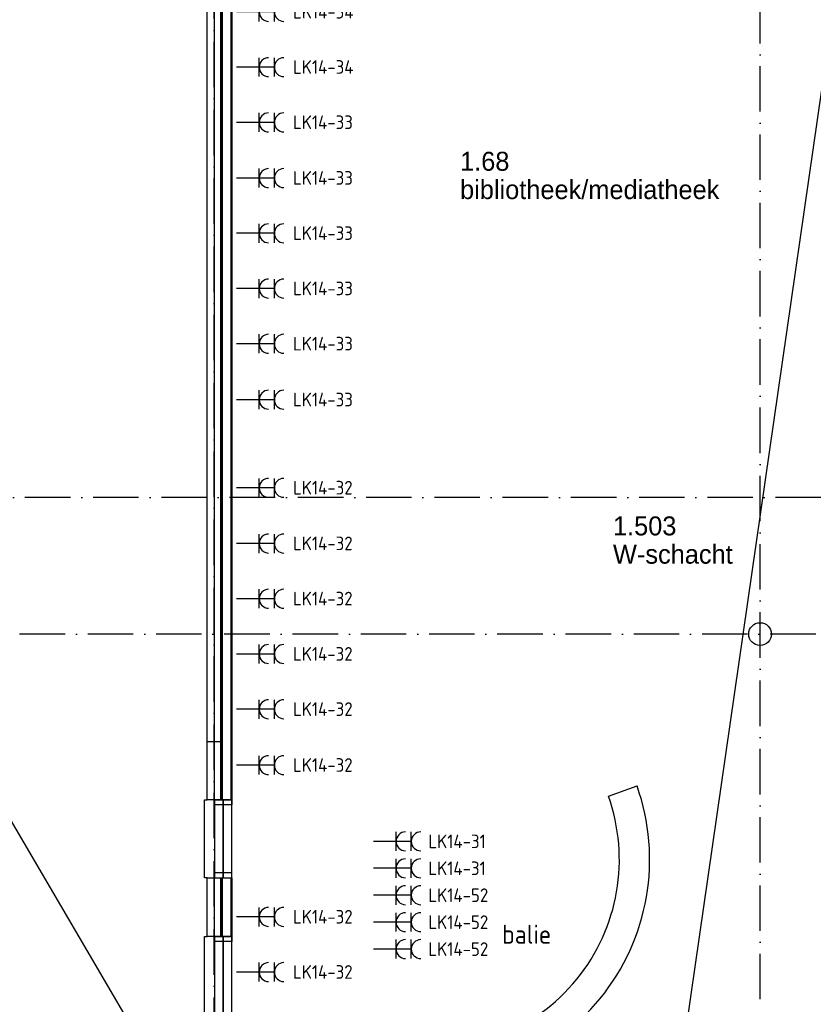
# Model space of a CAD drawing. Header units: millimetres. Extents: x -6587 to 112885, y 244 to 84344.
# Tile 10 of 50: x 15010 to 25477, y 44024 to 57005. Entities that reach past the tile are written whole.
import ezdxf
from ezdxf.enums import TextEntityAlignment as Align

# ---------------------------------------------------------------- set-up
doc = ezdxf.new("R2010")
doc.units = ezdxf.units.MM
doc.header["$LTSCALE"] = 100
doc.linetypes.add('DASHDOT', pattern=[9, 6, -1.5, 0, -1.5])
doc.layers.get('0').update_dxf_attribs({"linetype": 'CONTINUOUS'})
for name, color, linetype in [('AL$1----_ALGEMEEN', 7, 'CONTINUOUS'), ('AL$7----_STRAMIEN', 1, 'DASHDOT'), ('AL22----_BINNENWAND', 7, 'CONTINUOUS'), ('AL28----_KONSTRUKTIE', 3, 'CONTINUOUS'), ('AL31----_BUITENKOZ', 7, 'CONTINUOUS'), ('AL32----_BINNENKOZ', 7, 'CONTINUOUS'), ('ALXAA---_GEWBETON', 12, 'CONTINUOUS'), ('BOUW', 8, 'CONTINUOUS'), ('EB62203-_ATTRIB', 2, 'CONTINUOUS'), ('EL62203-_KRACHT-WCD230', 3, 'CONTINUOUS')]:
    doc.layers.add(name, color=color, linetype=linetype)
doc.styles.add('1_8', font='iso', dxfattribs={"width": 0.7, "height": 1.8})
doc.styles.add('BURO-025', font='BUROFONT.shx', dxfattribs={"height": 250})
doc.styles.add('NORATT', font='isocp.shx')
doc.styles.get("Standard").update_dxf_attribs({"font": 'iso.shx'})

# ---------------------------------------------------------------- blocks, each defined once
blk = doc.blocks.new('ES3W2A')
for p, q in [((1.25, 2), (-1.25, 2)), ((1.25, 2), (-1.25, 2)), ((0, 2), (0, -3)), ((0, 2), (0, -3)), ((1.25, 0), (-1.25, 0)), ((1.25, 0), (-1.25, 0))]:
    blk.add_line(p, q)
for centre in [(0, 3.25), (0, 3.25), (0, 1.25), (0, 1.25)]:
    blk.add_arc(centre, 1.25, 180, 0)
for tag, style, flags, p in [('VERMOGEN', 'NORATT', 9, (-2.5, 5)), ('VERMOGEN', '1_8', 9, (-2.5, 5)), ('GROEP', 'NORATT', 8, (0, 5)), ('GROEP', '1_8', 8, (0, 5)), ('SCHAK', 'NORATT', 8, (2.5, 5)), ('SCHAK', '1_8', 8, (2.5, 5)), ('GELIJK', 'NORATT', 9, (5, 5)), ('GELIJK', '1_8', 9, (5, 5)), ('KAST', 'NORATT', 9, (7, 5)), ('KAST', '1_8', 9, (7, 5)), ('TAL', 'NORATT', 8, (2.5, 5)), ('TAL', '1_8', 8, (2.5, 5))]:
    blk.add_attdef(tag, text='', height=1.8, rotation=90, dxfattribs=dict(style=style, flags=flags)).set_placement(p, align=Align.MIDDLE_CENTER)
at = {"width": 0.7, "flags": 8}
for style in ['NORATT', '1_8']:
    blk.add_attdef('DOEL', text='', height=1.8, rotation=90, dxfattribs=dict(at, style=style)).set_placement((-2.5, 5), align=Align.MIDDLE_LEFT)
at = {"flags": 9}
for style in ['NORATT', '1_8']:
    blk.add_attdef('M_CODE', text='', height=1.8, dxfattribs=dict(at, style=style)).set_placement((0, 0), align=Align.MIDDLE_CENTER)

msp = doc.modelspace()

# ---------------------------------------------------------------- linework, layer by layer
at = {"layer": 'AL$1----_ALGEMEEN', "color": 8}
for p, q in [((5124.8, 63120), (17484.8, 42020)), ((26575.9, 62930), (23511.7, 41748.8))]:
    msp.add_line(p, q, dxfattribs=at)
at = {"layer": 'AL$7----_STRAMIEN', "color": 1}
for p, q in [((17574.8, 7509.2), (17574.8, 76734.4)), ((24774.8, 44091.5), (24774.8, 76709.6)), ((26480.1, 50705), (3582.8, 50705)), ((28210, 48905), (3582.8, 48905))]:
    msp.add_line(p, q, dxfattribs=at)
at = {"layer": 'AL22----_BINNENWAND', "color": 8}
for p, q in [((17664.8, 46720), (17664.8, 63075)), ((17809.8, 62930), (17809.8, 46720)), ((17809.8, 46720), (17664.8, 46720)), ((17664.8, 44920), (17664.8, 45690)), ((17664.8, 45690), (17809.8, 45690)), ((17809.8, 45690), (17809.8, 44920)), ((17809.8, 44920), (17664.8, 44920))]:
    msp.add_line(p, q, dxfattribs=at)
at = {"layer": 'AL22----_BINNENWAND', "color": 8, "linetype": 'Continuous'}
for p, q in [((17679.8, 63060), (17679.8, 46720)), ((17794.8, 62945), (17794.8, 46720)), ((17679.8, 45690), (17679.8, 44920)), ((17794.8, 45690), (17794.8, 44920))]:
    msp.add_line(p, q, dxfattribs=at)
at = {"layer": 'AL28----_KONSTRUKTIE', "color": 8}
for p, q in [((17484.8, 46720), (17484.8, 63255)), ((17664.8, 63075), (17664.8, 46720)), ((17484.8, 46720), (17484.8, 47490)), ((17484.8, 47490), (17664.8, 47490)), ((17664.8, 47490), (17664.8, 46720)), ((17664.8, 46720), (17484.8, 46720)), ((17664.8, 46720), (17484.8, 46720)), ((17484.8, 44920), (17484.8, 45690)), ((17484.8, 45690), (17664.8, 45690)), ((17664.8, 45690), (17664.8, 44920)), ((17664.8, 44920), (17484.8, 44920))]:
    msp.add_line(p, q, dxfattribs=at)
msp.add_circle((24774.8, 48905), 150, dxfattribs=at)
at = {"layer": 'AL31----_BUITENKOZ', "color": 8}
for p, q in [((17581.8, 46720), (17695.8, 46720)), ((17581.8, 46653), (17581.8, 46720)), ((17695.8, 46653), (17581.8, 46653)), ((17695.8, 46720), (17695.8, 46653)), ((17695.8, 46720), (17809.8, 46720)), ((17695.8, 46653), (17695.8, 46720)), ((17809.8, 46653), (17695.8, 46653)), ((17809.8, 46720), (17809.8, 46653)), ((17695.8, 45757), (17581.8, 45757)), ((17581.8, 45757), (17581.8, 45690)), ((17695.8, 45690), (17695.8, 45757)), ((17809.8, 45757), (17695.8, 45757)), ((17695.8, 45757), (17695.8, 45690)), ((17809.8, 45690), (17809.8, 45757)), ((17581.8, 45690), (17695.8, 45690)), ((17695.8, 45690), (17809.8, 45690)), ((17581.8, 44920), (17695.8, 44920)), ((17581.8, 44853), (17581.8, 44920)), ((17695.8, 44920), (17695.8, 44853)), ((17695.8, 44920), (17809.8, 44920)), ((17695.8, 44853), (17695.8, 44920)), ((17809.8, 44920), (17809.8, 44853)), ((17695.8, 44853), (17581.8, 44853)), ((17809.8, 44853), (17695.8, 44853))]:
    msp.add_line(p, q, dxfattribs=at)
at = {"layer": 'AL32----_BINNENKOZ', "color": 8}
for p, q in [((22775.2, 46770.3), (23152.1, 46904.1)), ((17449.8, 45690), (17449.8, 46720)), ((17449.8, 46720), (17484.8, 46720)), ((17695.8, 46720), (17581.8, 46720)), ((17581.8, 46720), (17581.8, 45690)), ((17695.8, 45690), (17695.8, 46720)), ((17809.8, 46720), (17695.8, 46720)), ((17695.8, 46720), (17695.8, 45690)), ((17809.8, 45690), (17809.8, 46720)), ((17484.8, 45690), (17449.8, 45690)), ((17581.8, 45690), (17695.8, 45690)), ((17695.8, 45690), (17809.8, 45690)), ((17449.8, 43890), (17449.8, 44920)), ((17449.8, 44920), (17484.8, 44920)), ((17695.8, 44920), (17581.8, 44920)), ((17581.8, 44920), (17581.8, 43890)), ((17695.8, 43890), (17695.8, 44920)), ((17809.8, 44920), (17695.8, 44920)), ((17695.8, 44920), (17695.8, 43890)), ((17809.8, 43890), (17809.8, 44920))]:
    msp.add_line(p, q, dxfattribs=at)
for radius in [2900, 2500]:
    msp.add_arc((20419.2, 45933.8), radius, 262.11373, 19.54648, dxfattribs=at)
at = {"layer": 'ALXAA---_GEWBETON', "color": 8}
for p, q in [((17574.8, 63165), (17574.8, 47490)), ((17574.8, 47490), (17574.8, 46720)), ((17574.8, 47490), (17574.8, 46720)), ((17574.8, 45690), (17574.8, 44920))]:
    msp.add_line(p, q, dxfattribs=at)

# ---------------------------------------------------------------- block references
at = {"layer": 'EL62203-_KRACHT-WCD230'}
ref = msp.add_blockref('ES3W2A', (18169, 57108, 1050), dxfattribs=dict(at, xscale=100, yscale=100, zscale=100, rotation=270))
ref.add_attrib('GROEP', 'LK14-34', dxfattribs={"layer": 'EB62203-_ATTRIB', "color": 1, "height": 180, "style": '1_8', "flags": 8}).set_placement((18614.9, 57110, 1050), align=Align.MIDDLE_LEFT)
ref = msp.add_blockref('ES3W2A', (18169, 56379, 1050), dxfattribs=dict(at, xscale=100, yscale=100, zscale=100, rotation=270))
ref.add_attrib('GROEP', 'LK14-34', dxfattribs={"layer": 'EB62203-_ATTRIB', "color": 1, "height": 180, "style": '1_8', "flags": 8}).set_placement((18614.9, 56381, 1050), align=Align.MIDDLE_LEFT)
ref = msp.add_blockref('ES3W2A', (18169, 55651, 1050), dxfattribs=dict(at, xscale=100, yscale=100, zscale=100, rotation=270))
ref.add_attrib('GROEP', 'LK14-33', dxfattribs={"layer": 'EB62203-_ATTRIB', "color": 1, "height": 180, "style": '1_8', "flags": 8}).set_placement((18614.9, 55653, 1050), align=Align.MIDDLE_LEFT)
ref = msp.add_blockref('ES3W2A', (18169, 54917, 1050), dxfattribs=dict(at, xscale=100, yscale=100, zscale=100, rotation=270))
ref.add_attrib('GROEP', 'LK14-33', dxfattribs={"layer": 'EB62203-_ATTRIB', "color": 1, "height": 180, "style": '1_8', "flags": 8}).set_placement((18614.9, 54919, 1050), align=Align.MIDDLE_LEFT)
ref = msp.add_blockref('ES3W2A', (18169, 54189, 1050), dxfattribs=dict(at, xscale=100, yscale=100, zscale=100, rotation=270))
ref.add_attrib('GROEP', 'LK14-33', dxfattribs={"layer": 'EB62203-_ATTRIB', "color": 1, "height": 180, "style": '1_8', "flags": 8}).set_placement((18614.9, 54191, 1050), align=Align.MIDDLE_LEFT)
ref = msp.add_blockref('ES3W2A', (18169, 53460, 1050), dxfattribs=dict(at, xscale=100, yscale=100, zscale=100, rotation=270))
ref.add_attrib('GROEP', 'LK14-33', dxfattribs={"layer": 'EB62203-_ATTRIB', "color": 1, "height": 180, "style": '1_8', "flags": 8}).set_placement((18614.9, 53462, 1050), align=Align.MIDDLE_LEFT)
ref = msp.add_blockref('ES3W2A', (18169, 52732, 1050), dxfattribs=dict(at, xscale=100, yscale=100, zscale=100, rotation=270))
ref.add_attrib('GROEP', 'LK14-33', dxfattribs={"layer": 'EB62203-_ATTRIB', "color": 1, "height": 180, "style": '1_8', "flags": 8}).set_placement((18614.9, 52734, 1050), align=Align.MIDDLE_LEFT)
ref = msp.add_blockref('ES3W2A', (18169, 51995, 1050), dxfattribs=dict(at, xscale=100, yscale=100, zscale=100, rotation=270))
ref.add_attrib('GROEP', 'LK14-33', dxfattribs={"layer": 'EB62203-_ATTRIB', "color": 1, "height": 180, "style": '1_8', "flags": 8}).set_placement((18614.9, 51997, 1050), align=Align.MIDDLE_LEFT)
ref = msp.add_blockref('ES3W2A', (18169, 50833, 1050), dxfattribs=dict(at, xscale=100, yscale=100, zscale=100, rotation=270))
ref.add_attrib('GROEP', 'LK14-32', dxfattribs={"layer": 'EB62203-_ATTRIB', "color": 1, "height": 180, "style": '1_8', "flags": 8}).set_placement((18614.9, 50835, 1050), align=Align.MIDDLE_LEFT)
ref = msp.add_blockref('ES3W2A', (18169, 50099, 1050), dxfattribs=dict(at, xscale=100, yscale=100, zscale=100, rotation=270))
ref.add_attrib('GROEP', 'LK14-32', dxfattribs={"layer": 'EB62203-_ATTRIB', "color": 1, "height": 180, "style": '1_8', "flags": 8}).set_placement((18614.9, 50101, 1050), align=Align.MIDDLE_LEFT)
ref = msp.add_blockref('ES3W2A', (18169, 49371, 1050), dxfattribs=dict(at, xscale=100, yscale=100, zscale=100, rotation=270))
ref.add_attrib('GROEP', 'LK14-32', dxfattribs={"layer": 'EB62203-_ATTRIB', "color": 1, "height": 180, "style": '1_8', "flags": 8}).set_placement((18614.9, 49373, 1050), align=Align.MIDDLE_LEFT)
ref = msp.add_blockref('ES3W2A', (18169, 48642, 1050), dxfattribs=dict(at, xscale=100, yscale=100, zscale=100, rotation=270))
ref.add_attrib('GROEP', 'LK14-32', dxfattribs={"layer": 'EB62203-_ATTRIB', "color": 1, "height": 180, "style": '1_8', "flags": 8}).set_placement((18614.9, 48644, 1050), align=Align.MIDDLE_LEFT)
ref = msp.add_blockref('ES3W2A', (18169, 47914, 1050), dxfattribs=dict(at, xscale=100, yscale=100, zscale=100, rotation=270))
ref.add_attrib('GROEP', 'LK14-32', dxfattribs={"layer": 'EB62203-_ATTRIB', "color": 1, "height": 180, "style": '1_8', "flags": 8}).set_placement((18614.9, 47916, 1050), align=Align.MIDDLE_LEFT)
ref = msp.add_blockref('ES3W2A', (18169, 47177, 1050), dxfattribs=dict(at, xscale=100, yscale=100, zscale=100, rotation=270))
ref.add_attrib('GROEP', 'LK14-32', dxfattribs={"layer": 'EB62203-_ATTRIB', "color": 1, "height": 180, "style": '1_8', "flags": 8}).set_placement((18614.9, 47179, 1050), align=Align.MIDDLE_LEFT)
ref = msp.add_blockref('ES3W2A', (19974.6, 46172.3, 1050), dxfattribs=dict(at, xscale=100, yscale=100, zscale=100, rotation=270))
ref.add_attrib('GROEP', 'LK14-31', dxfattribs={"layer": 'EB62203-_ATTRIB', "color": 1, "height": 180, "style": '1_8', "flags": 8}).set_placement((20399.6, 46172.3, 1050), align=Align.MIDDLE_LEFT)
ref = msp.add_blockref('ES3W2A', (19974.6, 45817.3, 1050), dxfattribs=dict(at, xscale=100, yscale=100, zscale=100, rotation=270))
ref.add_attrib('GROEP', 'LK14-31', dxfattribs={"layer": 'EB62203-_ATTRIB', "color": 1, "height": 180, "style": '1_8', "flags": 8}).set_placement((20399.6, 45817.3, 1050), align=Align.MIDDLE_LEFT)
ref = msp.add_blockref('ES3W2A', (19974.6, 45462.3, 1050), dxfattribs=dict(at, xscale=100, yscale=100, zscale=100, rotation=270))
ref.add_attrib('GROEP', 'LK14-52', dxfattribs={"layer": 'EB62203-_ATTRIB', "color": 1, "height": 180, "style": 'NORATT', "flags": 8}).set_placement((20399.6, 45462.3, 1050), align=Align.MIDDLE_LEFT)
ref = msp.add_blockref('ES3W2A', (18169, 45176.5, 1050), dxfattribs=dict(at, xscale=100, yscale=100, zscale=100, rotation=270))
ref.add_attrib('GROEP', 'LK14-32', dxfattribs={"layer": 'EB62203-_ATTRIB', "color": 1, "height": 180, "style": '1_8', "flags": 8}).set_placement((18614.9, 45178.5, 1050), align=Align.MIDDLE_LEFT)
ref = msp.add_blockref('ES3W2A', (19974.6, 45107.3, 1050), dxfattribs=dict(at, xscale=100, yscale=100, zscale=100, rotation=270))
ref.add_attrib('GROEP', 'LK14-52', dxfattribs={"layer": 'EB62203-_ATTRIB', "color": 1, "height": 180, "style": 'NORATT', "flags": 8}).set_placement((20399.6, 45107.3, 1050), align=Align.MIDDLE_LEFT)
ref = msp.add_blockref('ES3W2A', (19974.6, 44752.3, 1050), dxfattribs=dict(at, xscale=100, yscale=100, zscale=100, rotation=270))
ref.add_attrib('GROEP', 'LK14-52', dxfattribs={"layer": 'EB62203-_ATTRIB', "color": 1, "height": 180, "style": 'NORATT', "flags": 8}).set_placement((20399.6, 44752.3, 1050), align=Align.MIDDLE_LEFT)
ref = msp.add_blockref('ES3W2A', (18169, 44448.5, 1050), dxfattribs=dict(at, xscale=100, yscale=100, zscale=100, rotation=270))
ref.add_attrib('GROEP', 'LK14-32', dxfattribs={"layer": 'EB62203-_ATTRIB', "color": 1, "height": 180, "style": '1_8', "flags": 8}).set_placement((18614.9, 44450.5, 1050), align=Align.MIDDLE_LEFT)

# ---------------------------------------------------------------- texts
at = {"layer": 'BOUW', "style": 'BURO-025'}
for s, p in [('1.68', (20818.5, 55013.2)), ('bibliotheek/mediatheek', (20818.5, 54640.1)), ('1.503', (22835.1, 50206.2)), ('W-schacht', (22835.1, 49833.1))]:
    msp.add_text(s, height=250, dxfattribs=at).set_placement(p)
at = {"layer": 'BOUW', "color": 8}
msp.add_text('balie', height=250, dxfattribs=at).set_placement((21374, 44822.8))

doc.saveas('drawing.dxf')
